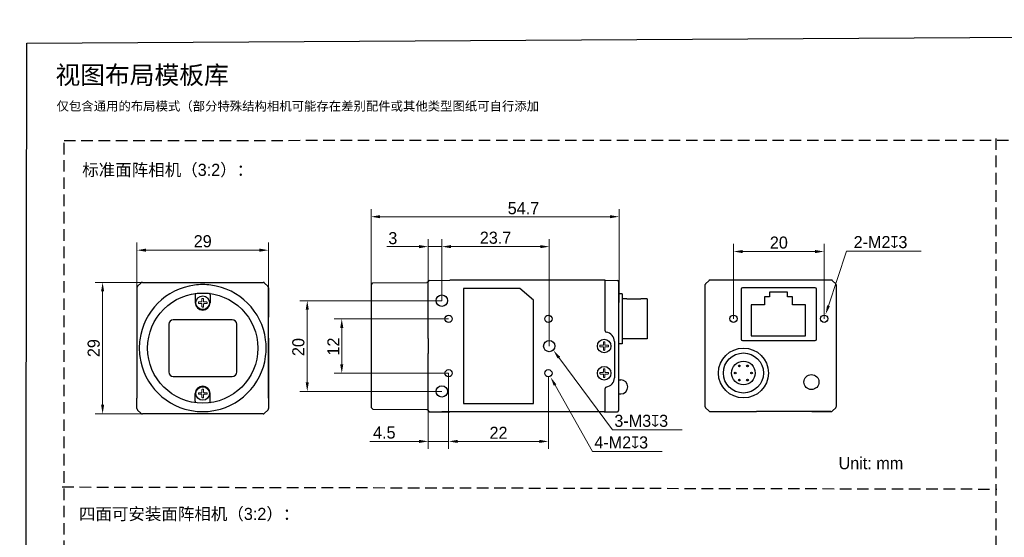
# Model space of a CAD drawing. Header units: millimetres. Extents: x 2329 to 5782, y 1296 to 2780.
# Tile 40 of 123: x 2746 to 3072, y 2608 to 2780. Entities that reach past the tile are written whole.
import ezdxf

# ---------------------------------------------------------------- set-up
doc = ezdxf.new("R2010")
doc.units = ezdxf.units.MM
doc.header["$LTSCALE"] = 0.3
doc.linetypes.add('DASHED', pattern=[19.05, 12.7, -6.35])
for name, color, linetype in [('0 @ 1', 7, 'Continuous'), ('ASM_DXF_DIMENSION', 7, 'Continuous'), ('D-01-32-26-0DXF_CONTINUOUS_LINE', 7, 'Continuous'), ('D-01-35-26-0DXF_CONTINUOUS_LINE', 7, 'Continuous'), ('D-01-36-26-0DXF_CONTINUOUS_LINE', 7, 'Continuous'), ('HR10A-7R-6PBDXF_CONTINUOUS_LINE', 7, 'Continuous'), ('LED_DXF_CONTINUOUS_LINE', 7, 'Continuous'), ('RJ45-B563S-LDXF_CONTINUOUS_LINE', 7, 'Continuous'), ('SC_T1M2X3B_DXF_CONTINUOUS_LINE', 7, 'Continuous')]:
    doc.layers.add(name, color=color, linetype=linetype)
doc.layers.add('00-轮廓线', color=7, linetype='Continuous', lineweight=30)
doc.styles.add('11', font='兰亭黑 GBK.TTF', dxfattribs={"height": 3})
doc.styles.add('3', font='兰亭黑 GBK.TTF', dxfattribs={"height": 4})
doc.styles.get("Standard").update_dxf_attribs({"font": 'simsun.ttc'})
doc.styles.add('尺寸值样式', font='兰亭黑 GBK.TTF', dxfattribs={"height": 4})
doc.dimstyles.new('CIRL(32)', dxfattribs={"dimtxt": 4, "dimasz": 3, "dimexe": 2.5, "dimexo": 0, "dimtad": 1, "dimtoh": 1, "dimdec": 3, "dimlfac": 0.666667, "dimdsep": 46, "dimtxsty": '尺寸值样式', "dimcen": 0, "dimclrd": 8, "dimclre": 8, "dimclrt": 7, "dimadec": 0, "dimazin": 0, "dimtp": 0.001, "dimtm": 0.001, "dimtfac": 1, "dimtdec": 3, "dimtofl": 0, "dimtmove": 0, "dimatfit": 0, "dimldrblk": '_FILLED', "dimfxl": 1, "dimtolj": 1, "dimlwd": 15, "dimlwe": 15, "dimarcsym": 0})
doc.dimstyles.new('DE（32)', dxfattribs={"dimscale": 0, "dimtxt": 3, "dimasz": 3, "dimexe": 2.5, "dimexo": 0, "dimtad": 1, "dimtoh": 1, "dimdec": 3, "dimlfac": 0.666667, "dimdsep": 46, "dimtxsty": '尺寸值样式', "dimblk": '_FILLED', "dimcen": 0, "dimclrd": 8, "dimclre": 8, "dimclrt": 7, "dimadec": 0, "dimazin": 0, "dimtp": 0.001, "dimtm": 0.001, "dimtfac": 1, "dimtdec": 3, "dimtmove": 0, "dimatfit": 3, "dimldrblk": '_FILLED', "dimfxl": 1, "dimtolj": 1, "dimlwd": 15, "dimlwe": 15, "dimarcsym": 0})

# ---------------------------------------------------------------- blocks, each defined once
blk = doc.blocks.new('_FILLED')
at = {"color": 0, "linetype": 'ByBlock'}
blk.add_solid([(0, 0), (-1, 0.17), (-1, -0.17)], dxfattribs=at)
blk = doc.blocks.new('*D11')
at = {"layer": 'ASM_DXF_DIMENSION', "color": 8, "lineweight": 15}
for p, q in [((2785.1, 2690.92), (2785.1, 2705.87)), ((2825.6, 2703.37), (2788.1, 2703.37)), ((2828.6, 2690.92), (2828.6, 2705.87))]:
    blk.add_line(p, q, dxfattribs=at)
at = {"layer": 'Defpoints', "color": 0}
for p in [(2785.1, 2703.37), (2785.1, 2690.92), (2828.6, 2690.92)]:
    blk.add_point(p, dxfattribs=at)
at = {"layer": 'ASM_DXF_DIMENSION', "color": 8, "linetype": 'ByBlock', "lineweight": 15, "xscale": 3, "yscale": 3, "zscale": 3, "rotation": 180}
blk.add_blockref('_FILLED', (2785.1, 2703.37), dxfattribs=at)
at = {"layer": 'ASM_DXF_DIMENSION', "color": 8, "linetype": 'ByBlock', "lineweight": 15, "xscale": 3, "yscale": 3, "zscale": 3}
blk.add_blockref('_FILLED', (2828.6, 2703.37), dxfattribs=at)
at = {"layer": 'ASM_DXF_DIMENSION', "color": 7, "lineweight": 15, "insert": (2806.85, 2708.33), "char_height": 4, "attachment_point": 2, "style": '尺寸值样式'}
blk.add_mtext('\\A1;29', dxfattribs=at)
blk = doc.blocks.new('*D12')
at = {"layer": 'ASM_DXF_DIMENSION', "color": 8, "lineweight": 15}
for p, q in [((2786.91, 2692.73), (2771.24, 2692.73)), ((2773.74, 2689.73), (2773.74, 2652.23)), ((2788.25, 2649.23), (2771.24, 2649.23))]:
    blk.add_line(p, q, dxfattribs=at)
at = {"layer": 'Defpoints', "color": 0}
for p in [(2786.91, 2692.73), (2773.74, 2649.23), (2788.25, 2649.23)]:
    blk.add_point(p, dxfattribs=at)
at = {"layer": 'ASM_DXF_DIMENSION', "color": 8, "linetype": 'ByBlock', "lineweight": 15, "xscale": 3, "yscale": 3, "zscale": 3}
for p, rotation in [((2773.74, 2692.73), 90), ((2773.74, 2649.23), 270)]:
    blk.add_blockref('_FILLED', p, dxfattribs=dict(at, rotation=rotation))
at = {"layer": 'ASM_DXF_DIMENSION', "color": 7, "lineweight": 15, "insert": (2768.78, 2670.98), "char_height": 4, "attachment_point": 2, "rotation": 90, "style": '尺寸值样式'}
blk.add_mtext('\\A1;29', dxfattribs=at)
blk = doc.blocks.new('*D13')
at = {"layer": 'ASM_DXF_DIMENSION', "color": 8, "lineweight": 15}
for p, q in [((2885.94, 2686.67), (2838.93, 2686.67)), ((2841.43, 2659.67), (2841.43, 2683.67)), ((2885.94, 2656.67), (2838.93, 2656.67))]:
    blk.add_line(p, q, dxfattribs=at)
at = {"layer": 'Defpoints', "color": 0}
for p in [(2841.43, 2686.67), (2885.94, 2686.67), (2885.94, 2656.67)]:
    blk.add_point(p, dxfattribs=at)
at = {"layer": 'ASM_DXF_DIMENSION', "color": 8, "linetype": 'ByBlock', "lineweight": 15, "xscale": 3, "yscale": 3, "zscale": 3}
for p, rotation in [((2841.43, 2686.67), 90), ((2841.43, 2656.67), 270)]:
    blk.add_blockref('_FILLED', p, dxfattribs=dict(at, rotation=rotation))
at = {"layer": 'ASM_DXF_DIMENSION', "color": 7, "lineweight": 30, "insert": (2836.47, 2671.33), "char_height": 4, "attachment_point": 2, "rotation": 90, "style": '尺寸值样式'}
blk.add_mtext('\\A1;20', dxfattribs=at)
blk = doc.blocks.new('*D14')
at = {"layer": 'ASM_DXF_DIMENSION', "color": 8, "lineweight": 15}
for p, q in [((2885.94, 2686.67), (2885.94, 2707.04)), ((2921.49, 2671.67), (2921.49, 2707.04)), ((2888.94, 2704.54), (2918.49, 2704.54))]:
    blk.add_line(p, q, dxfattribs=at)
at = {"layer": 'Defpoints', "color": 0}
for p in [(2921.49, 2704.54), (2885.94, 2686.67), (2921.49, 2671.67)]:
    blk.add_point(p, dxfattribs=at)
at = {"layer": 'ASM_DXF_DIMENSION', "color": 8, "linetype": 'ByBlock', "lineweight": 15, "xscale": 3, "yscale": 3, "zscale": 3, "rotation": 180}
blk.add_blockref('_FILLED', (2885.94, 2704.54), dxfattribs=at)
at = {"layer": 'ASM_DXF_DIMENSION', "color": 8, "linetype": 'ByBlock', "lineweight": 15, "xscale": 3, "yscale": 3, "zscale": 3}
blk.add_blockref('_FILLED', (2921.49, 2704.54), dxfattribs=at)
at = {"layer": 'ASM_DXF_DIMENSION', "color": 7, "lineweight": 30, "insert": (2903.71, 2709.5), "char_height": 4, "attachment_point": 2, "style": '尺寸值样式'}
blk.add_mtext('\\A1;23.7', dxfattribs=at)
blk = doc.blocks.new('*D15')
at = {"layer": 'ASM_DXF_DIMENSION', "color": 8, "lineweight": 15}
for p, q in [((2888.19, 2662.67), (2888.19, 2637.64)), ((2921.19, 2661.47), (2921.19, 2637.64)), ((2891.19, 2640.14), (2918.19, 2640.14))]:
    blk.add_line(p, q, dxfattribs=at)
at = {"layer": 'Defpoints', "color": 0}
for p in [(2888.19, 2662.67), (2921.19, 2661.47), (2921.19, 2640.14)]:
    blk.add_point(p, dxfattribs=at)
at = {"layer": 'ASM_DXF_DIMENSION', "color": 8, "linetype": 'ByBlock', "lineweight": 15, "xscale": 3, "yscale": 3, "zscale": 3, "rotation": 180}
blk.add_blockref('_FILLED', (2888.19, 2640.14), dxfattribs=at)
at = {"layer": 'ASM_DXF_DIMENSION', "color": 8, "linetype": 'ByBlock', "lineweight": 15, "xscale": 3, "yscale": 3, "zscale": 3}
blk.add_blockref('_FILLED', (2921.19, 2640.14), dxfattribs=at)
at = {"layer": 'ASM_DXF_DIMENSION', "color": 7, "lineweight": 30, "insert": (2904.69, 2644.99), "char_height": 4, "attachment_point": 2, "style": '尺寸值样式'}
blk.add_mtext('\\A1;22', dxfattribs=at)
blk = doc.blocks.new('*D16')
at = {"layer": 'ASM_DXF_DIMENSION', "color": 8, "lineweight": 15}
for p, q in [((2888.19, 2662.67), (2888.19, 2637.64)), ((2881.44, 2653.07), (2881.44, 2637.64)), ((2878.44, 2640.14), (2862.13, 2640.14)), ((2881.44, 2640.14), (2888.19, 2640.14)), ((2891.19, 2640.14), (2894.19, 2640.14))]:
    blk.add_line(p, q, dxfattribs=at)
at = {"layer": 'Defpoints', "color": 0}
for p in [(2888.19, 2662.67), (2881.44, 2653.07), (2888.19, 2640.14)]:
    blk.add_point(p, dxfattribs=at)
at = {"layer": 'ASM_DXF_DIMENSION', "color": 8, "linetype": 'ByBlock', "lineweight": 15, "xscale": 3, "yscale": 3, "zscale": 3}
blk.add_blockref('_FILLED', (2881.44, 2640.14), dxfattribs=at)
at = {"layer": 'ASM_DXF_DIMENSION', "color": 8, "linetype": 'ByBlock', "lineweight": 15, "xscale": 3, "yscale": 3, "zscale": 3, "rotation": 180}
blk.add_blockref('_FILLED', (2888.19, 2640.14), dxfattribs=at)
at = {"layer": 'ASM_DXF_DIMENSION', "color": 7, "lineweight": 30, "insert": (2870.63, 2645.07), "char_height": 4, "attachment_point": 3, "style": '尺寸值样式'}
blk.add_mtext('\\A1;4.5', dxfattribs=at)
blk = doc.blocks.new('*D17')
at = {"layer": 'ASM_DXF_DIMENSION', "color": 8, "lineweight": 15}
for p in [(2923.4, 2658.75), (2958.87, 2636.85)]:
    blk.add_line(p, (2935.74, 2636.85), dxfattribs=at)
at = {"layer": 'ASM_DXF_DIMENSION', "color": 8}
blk.add_solid([(2923.83, 2659), (2922.96, 2658.51), (2921.92, 2661.37)], dxfattribs=at)
at = {"layer": 'Defpoints', "color": 0}
for p in [(2920.45, 2663.98), (2921.92, 2661.37)]:
    blk.add_point(p, dxfattribs=at)
at = {"layer": 'ASM_DXF_DIMENSION', "color": 7, "lineweight": 15, "insert": (2936.37, 2641.81), "char_height": 4, "attachment_point": 1, "style": '尺寸值样式'}
blk.add_mtext('\\A1;{4-M2{\\Fgdt;x}3}', dxfattribs=at)
blk = doc.blocks.new('*D18')
at = {"color": 8, "lineweight": 15}
for p, q in [((2881.44, 2683.56), (2881.44, 2707.04)), ((2885.94, 2686.67), (2885.94, 2707.04)), ((2878.44, 2704.54), (2867.71, 2704.54)), ((2881.44, 2704.54), (2885.94, 2704.54)), ((2888.94, 2704.54), (2891.94, 2704.54))]:
    blk.add_line(p, q, dxfattribs=at)
at = {"layer": 'Defpoints', "color": 0}
for p in [(2885.94, 2704.54), (2881.44, 2683.56), (2885.94, 2686.67)]:
    blk.add_point(p, dxfattribs=at)
at = {"color": 8, "linetype": 'ByBlock', "lineweight": 15, "xscale": 3, "yscale": 3, "zscale": 3}
blk.add_blockref('_FILLED', (2881.44, 2704.54), dxfattribs=at)
at = {"color": 8, "linetype": 'ByBlock', "lineweight": 15, "xscale": 3, "yscale": 3, "zscale": 3, "rotation": 180}
blk.add_blockref('_FILLED', (2885.94, 2704.54), dxfattribs=at)
at = {"color": 7, "lineweight": 30, "insert": (2869.73, 2707.33), "char_height": 4, "attachment_point": 5, "style": '尺寸值样式'}
blk.add_mtext('\\A1;3', dxfattribs=at)
blk = doc.blocks.new('*D19')
at = {"color": 8, "lineweight": 15}
for p, q in [((2888.19, 2680.67), (2850.34, 2680.67)), ((2852.84, 2677.67), (2852.84, 2665.67)), ((2888.19, 2662.67), (2850.34, 2662.67))]:
    blk.add_line(p, q, dxfattribs=at)
at = {"layer": 'Defpoints', "color": 0}
for p in [(2888.19, 2680.67), (2852.84, 2662.67), (2888.19, 2662.67)]:
    blk.add_point(p, dxfattribs=at)
at = {"color": 8, "linetype": 'ByBlock', "lineweight": 15, "xscale": 3, "yscale": 3, "zscale": 3}
for p, rotation in [((2852.84, 2680.67), 90), ((2852.84, 2662.67), 270)]:
    blk.add_blockref('_FILLED', p, dxfattribs=dict(at, rotation=rotation))
at = {"color": 7, "lineweight": 30, "insert": (2850.08, 2671.49), "char_height": 4, "attachment_point": 5, "rotation": 90, "style": '尺寸值样式'}
blk.add_mtext('\\A1;12', dxfattribs=at)
blk = doc.blocks.new('*D20')
at = {"color": 8, "lineweight": 15}
for p, q in [((2862.53, 2685.22), (2862.53, 2716.94)), ((2944.54, 2686.11), (2944.54, 2716.94)), ((2865.53, 2714.44), (2941.54, 2714.44))]:
    blk.add_line(p, q, dxfattribs=at)
at = {"layer": 'Defpoints', "color": 0}
for p in [(2944.54, 2714.44), (2862.53, 2685.22), (2944.54, 2686.11)]:
    blk.add_point(p, dxfattribs=at)
at = {"color": 8, "linetype": 'ByBlock', "lineweight": 15, "xscale": 3, "yscale": 3, "zscale": 3, "rotation": 180}
blk.add_blockref('_FILLED', (2862.53, 2714.44), dxfattribs=at)
at = {"color": 8, "linetype": 'ByBlock', "lineweight": 15, "xscale": 3, "yscale": 3, "zscale": 3}
blk.add_blockref('_FILLED', (2944.54, 2714.44), dxfattribs=at)
at = {"color": 7, "lineweight": 30, "insert": (2912.94, 2717.22), "char_height": 4, "attachment_point": 5, "style": '尺寸值样式'}
blk.add_mtext('\\A1;54.7{}{{\\H0.7x;}{}}', dxfattribs=at)
blk = doc.blocks.new('*D21')
at = {"layer": 'ASM_DXF_DIMENSION', "color": 8, "lineweight": 15}
for p in [(3013.82, 2684.98), (3044.45, 2703.09)]:
    blk.add_line(p, (3019.8, 2703.09), dxfattribs=at)
at = {"layer": 'ASM_DXF_DIMENSION', "color": 8}
blk.add_solid([(3013.35, 2685.13), (3014.3, 2684.82), (3012.88, 2682.13)], dxfattribs=at)
at = {"layer": 'Defpoints', "color": 0}
for p in [(3012.88, 2682.13), (3011.94, 2679.28)]:
    blk.add_point(p, dxfattribs=at)
at = {"layer": 'ASM_DXF_DIMENSION', "color": 7, "lineweight": 15, "insert": (3022.14, 2708.05), "char_height": 4, "attachment_point": 1, "style": '尺寸值样式'}
blk.add_mtext('\\A1;{2-M2{\\Fgdt|c134;x}3}', dxfattribs=at)
blk = doc.blocks.new('*D22')
at = {"layer": 'ASM_DXF_DIMENSION', "color": 8, "lineweight": 15}
for p, q in [((2982.41, 2680.7), (2982.41, 2705.42)), ((3012.41, 2680.7), (3012.41, 2705.42)), ((2985.41, 2702.92), (3009.41, 2702.92))]:
    blk.add_line(p, q, dxfattribs=at)
at = {"layer": 'Defpoints', "color": 0}
for p in [(3012.41, 2702.92), (2982.41, 2680.7), (3012.41, 2680.7)]:
    blk.add_point(p, dxfattribs=at)
at = {"layer": 'ASM_DXF_DIMENSION', "color": 8, "linetype": 'ByBlock', "lineweight": 15, "xscale": 3, "yscale": 3, "zscale": 3, "rotation": 180}
blk.add_blockref('_FILLED', (2982.41, 2702.92), dxfattribs=at)
at = {"layer": 'ASM_DXF_DIMENSION', "color": 8, "linetype": 'ByBlock', "lineweight": 15, "xscale": 3, "yscale": 3, "zscale": 3}
blk.add_blockref('_FILLED', (3012.41, 2702.92), dxfattribs=at)
at = {"layer": 'ASM_DXF_DIMENSION', "color": 7, "lineweight": 15, "insert": (2997.41, 2707.88), "char_height": 4, "attachment_point": 2, "style": '尺寸值样式'}
blk.add_mtext('\\A1;20', dxfattribs=at)
blk = doc.blocks.new('*D63')
at = {"layer": 'ASM_DXF_DIMENSION', "color": 8, "lineweight": 15}
for p in [(2924.66, 2667.83), (2965.4, 2644.01)]:
    blk.add_line(p, (2942.38, 2644.01), dxfattribs=at)
at = {"layer": 'ASM_DXF_DIMENSION', "color": 8}
blk.add_solid([(2925.06, 2668.13), (2924.26, 2667.54), (2922.87, 2670.24)], dxfattribs=at)
at = {"layer": 'Defpoints', "color": 0}
for p in [(2921.08, 2672.65), (2922.87, 2670.24)]:
    blk.add_point(p, dxfattribs=at)
at = {"layer": 'ASM_DXF_DIMENSION', "color": 7, "lineweight": 15, "insert": (2943, 2648.95), "char_height": 4, "attachment_point": 1, "style": '尺寸值样式'}
blk.add_mtext('\\A1;3-M3{\\A1;\\Fgdt|c134;x\\fFZLanTingHei-R-GBK|b0|i0|c134|p2;3}', dxfattribs=at)

msp = doc.modelspace()

# ---------------------------------------------------------------- linework, layer by layer
at = {"layer": '00-轮廓线', "linetype": 'DASHED'}
for p, q in [((3069.12977, 2740.33721), (3069.12977, 2444.83495)), ((2760.41045, 2625.0771), (3069.45965, 2624.3814))]:
    msp.add_line(p, q, dxfattribs=at)
at = {"layer": '00-轮廓线'}
msp.add_lwpolyline([(2748.71268, 2771.8538), (4032.71305, 2779.57929), (4039.83456, 1296.37358), (2746.31737, 1296.51209)], close=True, dxfattribs=at)
at = {"layer": '00-轮廓线', "linetype": 'DASHED'}
msp.add_lwpolyline([(2760.98297, 2739.65789), (3377.78057, 2739.92084), (3377.78057, 2443.8573), (2760.98297, 2443.59436)], close=True, dxfattribs=at)
at = {"layer": 'D-01-32-26-0DXF_CONTINUOUS_LINE', "color": 7, "linetype": 'Continuous', "lineweight": 30}
for p, q in [((2974.22472, 2693.28599), (2973.16406, 2692.22533)), ((2828.60366, 2690.92056), (2828.60366, 2681.18205)), ((2972.94439, 2691.695), (2972.94439, 2681.95649)), ((2828.60366, 2674.28039), (2828.60366, 2654.36045)), ((2972.94439, 2675.05483), (2972.94439, 2654.20566)), ((3016.44439, 2654.20566), (3016.44439, 2675.05483))]:
    msp.add_line(p, q, dxfattribs=at)
at = {"layer": 'D-01-35-26-0DXF_CONTINUOUS_LINE', "color": 7, "linetype": 'Continuous', "lineweight": 30}
for p, q in [((2804.40649, 2688.56252), (2804.40649, 2685.98122)), ((2804.42884, 2689.01915), (2804.45366, 2689.0475)), ((2809.27848, 2689.01915), (2809.25366, 2689.0475)), ((2809.30083, 2688.56252), (2809.30083, 2685.98122)), ((2816.60366, 2680.35622), (2797.10366, 2680.35622)), ((2795.60366, 2678.85622), (2795.60366, 2663.10622)), ((2818.10366, 2663.10622), (2818.10366, 2678.85622)), ((2797.10366, 2661.60622), (2816.60366, 2661.60622)), ((2804.40649, 2653.39992), (2804.40649, 2655.98122)), ((2809.30083, 2653.39992), (2809.30083, 2655.98122)), ((2804.42884, 2652.94329), (2804.45366, 2652.91494)), ((2809.27848, 2652.94329), (2809.25366, 2652.91494))]:
    msp.add_line(p, q, dxfattribs=at)
msp.add_circle((2806.85366, 2670.98122), 18.225, dxfattribs=at)
for centre, radius, start, end in [((2806.85366, 2685.98122), 2.44717, 180, 0), ((2797.10366, 2678.85622), 1.5, 90, 180), ((2816.60366, 2678.85622), 1.5, 0, 90), ((2797.10366, 2663.10622), 1.5, 180, 270), ((2816.60366, 2663.10622), 1.5, 270, 0), ((2806.85366, 2655.98122), 2.44717, 0, 180)]:
    msp.add_arc(centre, radius, start, end, dxfattribs=at)
for points, knots in [([(2804.42884, 2689.01915), (2804.42575, 2689.01561), (2804.42375, 2689.00011), (2804.41905, 2688.97205), (2804.41591, 2688.92812), (2804.41253, 2688.87193), (2804.40995, 2688.80448), (2804.40725, 2688.70017), (2804.40649, 2688.61851), (2804.40649, 2688.56252)], [0, 0, 0, 0, 0.030807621, 0.095327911, 0.191591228, 0.316378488, 0.465197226, 0.633266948, 1, 1, 1, 1]), ([(2809.30083, 2688.56252), (2809.30083, 2688.61851), (2809.30007, 2688.70017), (2809.29737, 2688.80448), (2809.29479, 2688.87193), (2809.29141, 2688.92812), (2809.28827, 2688.97205), (2809.28357, 2689.00011), (2809.28158, 2689.01561), (2809.27848, 2689.01915)], [0, 0, 0, 0, 0.366733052, 0.534802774, 0.683621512, 0.808408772, 0.904672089, 0.969192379, 1, 1, 1, 1]), ([(2804.40649, 2653.39992), (2804.40649, 2653.34393), (2804.40725, 2653.26227), (2804.40995, 2653.15796), (2804.41253, 2653.09051), (2804.41591, 2653.03432), (2804.41905, 2652.99039), (2804.42375, 2652.96233), (2804.42575, 2652.94683), (2804.42884, 2652.94329)], [0, 0, 0, 0, 0.366733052, 0.534802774, 0.683621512, 0.808408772, 0.904672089, 0.969192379, 1, 1, 1, 1]), ([(2809.27848, 2652.94329), (2809.28158, 2652.94683), (2809.28357, 2652.96233), (2809.28827, 2652.99039), (2809.29141, 2653.03432), (2809.29479, 2653.09051), (2809.29737, 2653.15796), (2809.30007, 2653.26227), (2809.30083, 2653.34393), (2809.30083, 2653.39992)], [0, 0, 0, 0, 0.030807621, 0.095327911, 0.191591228, 0.316378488, 0.465197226, 0.633266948, 1, 1, 1, 1])]:
    msp.add_open_spline(points, degree=3, knots=knots, dxfattribs=at)
at = {"layer": 'D-01-36-26-0DXF_CONTINUOUS_LINE', "color": 7, "linetype": 'Continuous', "lineweight": 30}
for p, q in [((2881.88378, 2693.38923), (2888.60388, 2693.44787)), ((2939.64032, 2693.44399), (2888.60388, 2693.44787)), ((2939.69206, 2693.44394), (2939.64032, 2693.44399)), ((2939.9377, 2676.67077), (2939.9377, 2693.44137)), ((2939.9377, 2676.74637), (2939.9377, 2693.42461)), ((2939.9377, 2693.42461), (2944.00205, 2693.38914)), ((2973.16405, 2692.22532), (2974.22473, 2693.286)), ((3014.63374, 2693.50566), (2974.75504, 2693.50566)), ((3015.16405, 2693.286), (3016.22473, 2692.22532)), ((2785.10366, 2690.92057), (2785.10366, 2654.4747)), ((2785.32332, 2691.45088), (2786.384, 2692.51156)), ((2786.91431, 2692.73122), (2826.79301, 2692.73122)), ((2827.32332, 2692.51156), (2828.384, 2691.45088)), ((2828.60366, 2654.4747), (2828.60366, 2690.92057)), ((2862.6652, 2692.06458), (2863.11519, 2692.51851)), ((2862.6652, 2651.28519), (2862.6652, 2692.06402)), ((2863.11519, 2692.51851), (2880.99008, 2692.6707)), ((2881.35686, 2692.83881), (2881.30813, 2692.78717)), ((2881.4377, 2674.17356), (2881.4377, 2692.93925)), ((2881.44696, 2693.03005), (2881.44447, 2693.01699)), ((2881.44448, 2693.01707), (2881.44692, 2693.02984)), ((2893.1377, 2690.72461), (2893.1377, 2652.62461)), ((2911.7377, 2690.72461), (2893.1377, 2690.72461)), ((2916.2377, 2686.82461), (2911.7377, 2690.72461)), ((2944.4377, 2650.42945), (2944.4377, 2692.91753)), ((2972.94439, 2691.69501), (2972.94439, 2651.81631)), ((2984.9613, 2690.51877), (2984.9613, 2673.91755)), ((3009.4075, 2690.96875), (2985.41128, 2690.96875)), ((3009.85748, 2673.91755), (3009.85748, 2690.51877)), ((3016.44439, 2651.81631), (3016.44439, 2691.69501)), ((2916.2377, 2652.62461), (2916.2377, 2686.82461)), ((2943.0127, 2673.17461), (2943.0127, 2661.17461)), ((2985.41128, 2673.46757), (3009.4075, 2673.46757)), ((2881.4377, 2650.42531), (2881.4377, 2669.17565)), ((2939.9377, 2649.90785), (2939.9377, 2657.67845)), ((2939.9377, 2649.92461), (2939.9377, 2657.60284)), ((2785.10366, 2651.04191), (2785.08039, 2653.70795)), ((2828.62693, 2653.70795), (2828.60366, 2651.04188)), ((2862.6652, 2651.28464), (2863.11519, 2650.83071)), ((2893.1377, 2652.62461), (2916.2377, 2652.62461)), ((2974.22473, 2650.22532), (2973.16405, 2651.286)), ((2973.16406, 2651.28599), (2974.22472, 2650.22533)), ((3016.22473, 2651.286), (3015.16405, 2650.22532)), ((3015.16406, 2650.22533), (3016.22472, 2651.28599)), ((2785.32332, 2650.51156), (2785.34954, 2650.48534)), ((2785.32333, 2650.51155), (2786.38401, 2649.45087)), ((2826.79303, 2649.23122), (2786.9143, 2649.23122)), ((2827.32331, 2649.45087), (2828.38399, 2650.51155)), ((2828.35778, 2650.48534), (2828.384, 2650.51156)), ((2863.11519, 2650.83071), (2881.01014, 2650.67834)), ((2881.42711, 2650.38755), (2881.44691, 2650.31941)), ((2881.44696, 2650.31916), (2881.44447, 2650.33222)), ((2881.44448, 2650.33215), (2881.44692, 2650.31937)), ((2881.88378, 2649.95999), (2888.60388, 2649.90134)), ((2939.9377, 2649.92461), (2885.93773, 2649.92461)), ((2939.64032, 2649.90523), (2888.60388, 2649.90134)), ((2939.9377, 2649.92461), (2944.00062, 2649.96006)), ((2943.98687, 2649.95994), (2943.99367, 2649.96)), ((2943.98979, 2649.95997), (2943.98806, 2649.95997)), ((2974.75504, 2650.00566), (2989.62263, 2650.00566)), ((2974.75505, 2650.00566), (2989.96665, 2650.00566)), ((3005.19439, 2650.03315), (2993.19439, 2650.03315)), ((2993.19439, 2650.03315), (2993.19439, 2650.00566)), ((3005.19439, 2650.03315), (3005.19439, 2650.00566)), ((3014.63373, 2650.00566), (3008.26066, 2650.00566)), ((3008.76616, 2650.00566), (3014.63374, 2650.00566))]:
    msp.add_line(p, q, dxfattribs=at)
for points in [[(2881.30813, 2692.78717), (2881.25187, 2692.74383), (2881.18949, 2692.70987), (2881.12254, 2692.68615), (2881.05268, 2692.67326), (2881.01014, 2692.67088)], [(2881.44691, 2693.02981), (2881.42711, 2692.96166), (2881.39685, 2692.89746), (2881.35686, 2692.83881)], [(2881.01014, 2650.67834), (2881.05268, 2650.67595), (2881.12254, 2650.66306), (2881.18949, 2650.63934), (2881.25187, 2650.60539), (2881.30813, 2650.56205), (2881.35686, 2650.5104), (2881.39685, 2650.45175), (2881.42711, 2650.38755)]]:
    msp.add_lwpolyline(points, dxfattribs=at)
for centre, radius in [((2885.9377, 2686.67461), 1.875), ((2888.1877, 2680.67461), 1.2), ((2921.1877, 2680.67461), 1.2), ((2982.40939, 2680.70316), 1.2), ((3012.40939, 2680.70316), 1.2), ((2921.4877, 2671.67461), 1.875), ((2888.1877, 2662.67461), 1.2), ((2921.1877, 2662.67461), 1.2), ((3008.19439, 2659.75566), 2.48416), ((2885.9377, 2656.67461), 1.875)]:
    msp.add_circle(centre, radius, dxfattribs=at)
for centre, radius, start, end in [((2881.88759, 2692.93926), 0.44989, 90.5, 180.0022729), ((2939.65167, 2665.92844), 27.51553, 89.7138877, 89.9158917), ((2943.96553, 2692.91694), 0.47218, 0.0722592, 69.6393623), ((2974.75291, 2692.75745), 0.74722, 127.6631139, 134.980155), ((2974.75921, 2692.74947), 0.75739, 119.8998764, 127.6712444), ((2974.75471, 2692.7574), 0.74827, 113.4716, 119.9039714), ((2974.75017, 2692.76741), 0.73727, 111.6078374, 113.4576491), ((2974.75614, 2692.75054), 0.75516, 97.9664648, 111.557581), ((2974.75534, 2692.75769), 0.74797, 90.0233318, 97.9822379), ((3014.63347, 2692.75829), 0.74737, 82.4681031, 89.9789687), ((3014.63258, 2692.75028), 0.75543, 68.4448653, 82.4806533), ((3014.63862, 2692.76741), 0.73727, 66.542351, 68.3921625), ((3014.63099, 2692.75146), 0.75495, 53.0786236, 66.4931999), ((3014.6352, 2692.75671), 0.74821, 45.0236606, 53.0950561), ((2785.85766, 2690.92004), 0.754, 165.0339236, 179.9597112), ((2785.85183, 2690.92124), 0.74805, 160.011871, 165.0071708), ((2785.85355, 2690.92061), 0.74989, 154.9826602, 160.011466), ((2785.85225, 2690.9212), 0.74846, 151.4277517, 154.9818973), ((2785.85044, 2690.92217), 0.7464, 149.9791, 151.426651), ((2785.85684, 2690.91811), 0.75398, 135.0401051, 149.9552415), ((2806.85366, 2670.98122), 20.99611, 97.4585022, 172.5415269), ((2786.91583, 2691.97925), 0.75246, 124.65743, 134.9742228), ((2786.91496, 2691.98069), 0.75078, 120.0328741, 124.665528), ((2786.91358, 2691.98286), 0.74821, 114.7154073, 120.0240639), ((2786.91425, 2691.98127), 0.74993, 105.0032536, 114.7114705), ((2786.91484, 2691.97722), 0.754, 90.0402903, 104.9668896), ((2806.85635, 2670.95906), 21.01843, 90.007334, 97.4579327), ((2806.85097, 2670.95906), 21.01843, 82.5420965, 89.9926659), ((2806.85366, 2670.98122), 20.99611, 7.4584731, 82.5415269), ((2826.79248, 2691.97722), 0.754, 75.0331105, 89.9597097), ((2826.79304, 2691.98117), 0.75004, 64.9898966, 74.9959032), ((2826.79381, 2691.98297), 0.74808, 59.9828454, 64.9851853), ((2826.79223, 2691.98047), 0.75103, 55.0341456, 59.9738294), ((2826.79161, 2691.97939), 0.75228, 45.0247107, 55.0431746), ((2827.85169, 2690.91905), 0.75246, 34.6478254, 44.9741887), ((2827.85314, 2690.91992), 0.75078, 30.0328551, 34.6558917), ((2827.8553, 2690.9213), 0.74821, 24.7105475, 30.0240571), ((2827.85372, 2690.92063), 0.74993, 15.0032582, 24.7066224), ((2827.84966, 2690.92004), 0.754, 0.0402904, 14.9669075), ((2881.89036, 2692.92389), 0.45266, 178.0650058, 179.9974594), ((2973.69176, 2691.69474), 0.74737, 172.4681031, 179.9789687), ((2973.69977, 2691.69385), 0.75543, 158.4448653, 172.4806533), ((2973.68264, 2691.69989), 0.73727, 156.542351, 158.3921625), ((2973.69859, 2691.69226), 0.75495, 143.0786236, 156.4931999), ((2973.69334, 2691.69647), 0.74821, 135.0236606, 143.0950561), ((3015.69618, 2691.69714), 0.74722, 37.6631139, 44.980155), ((3015.6882, 2691.69084), 0.75739, 29.8998764, 37.6712444), ((3015.69613, 2691.69534), 0.74827, 23.4716, 29.9039714), ((3015.70615, 2691.69989), 0.73727, 21.6078374, 23.4576491), ((3015.68927, 2691.69391), 0.75516, 7.9664648, 21.557581), ((3015.69642, 2691.69471), 0.74797, 0.0233318, 7.9822379), ((2806.83459, 2670.98122), 20.97719, 172.5347642, 187.4652358), ((2806.87274, 2670.98122), 20.97719, 352.5347642, 7.4652358), ((2940.3877, 2676.67077), 0.45, 180, 262.6656311), ((2939.9377, 2673.17461), 3.075, 0, 82.6656311), ((2806.85366, 2670.98122), 20.99611, 187.4584731, 263.3085426), ((2806.85366, 2670.98122), 20.99611, 276.691457, 352.5415269), ((2939.9377, 2661.17461), 3.075, 277.3343689, 0), ((2940.3877, 2657.67845), 0.45, 97.3343689, 180), ((2785.85356, 2651.04184), 0.7499, 179.9946282, 225.0032175), ((2827.85402, 2651.0418), 0.74964, 324.9889721, 0.0057733), ((2973.69236, 2651.81661), 0.74797, 180.0233327, 187.9824139), ((2973.69951, 2651.81741), 0.75516, 187.9666394, 201.5576934), ((2973.68264, 2651.81143), 0.73727, 201.6079503, 203.4576185), ((2973.69265, 2651.81598), 0.74827, 203.4715695, 209.9039715), ((2973.70058, 2651.82048), 0.75739, 209.8998764, 217.6712128), ((2973.6926, 2651.81418), 0.74722, 217.6630822, 224.9801549), ((3015.69439, 2651.81632), 0.75, 315, 0), ((2786.9143, 2649.98116), 0.74994, 225, 270), ((2806.8556, 2670.99904), 21.01403, 263.3089572, 269.9947162), ((2806.85366, 2670.98122), 20.99616, 270, 276.691457), ((2826.79303, 2649.98116), 0.74994, 270, 315), ((2827.85181, 2651.04327), 0.75229, 315.0247511, 324.9940262), ((2881.89036, 2650.42533), 0.45266, 180.0025406, 181.9349942), ((2881.46729, 2650.42531), 0.02959, 179.9981725, 193.8426961), ((2881.88759, 2650.40995), 0.44989, 179.9977271, 269.5), ((2943.98895, 2650.4317), 0.44875, 358.0803841, 359.9973396), ((2974.75505, 2650.75566), 0.75, 225, 270), ((3014.63373, 2650.75566), 0.75, 270, 315)]:
    msp.add_arc(centre, radius, start, end, dxfattribs=at)
for centre, major_axis, ratio, start_param, end_param in [((2985.41132, 2690.51873), (-0.31822, 0.31822), 0.999923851, -0.785360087, 0.785360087), ((3009.40746, 2690.51873), (0.31822, 0.31822), 0.999923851, -0.785360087, 0.785360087), ((2985.41132, 2673.91759), (0.31822, 0.31822), 0.999923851, -3.926952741, -2.356232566), ((3009.40746, 2673.91759), (-0.31822, 0.31822), 0.999923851, -3.926952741, -2.356232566), ((2785.09712, 2654.4747), (0, 0.75), 0.008726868, -3.132866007, -1.570796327), ((2828.61021, 2654.4747), (0, 0.75), 0.008726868, -4.71238898, -3.1503193), ((2989.62263, 2650.00959), (0.45, 0), 0.008726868, 4.71238898, 6.157857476), ((2993.19439, 2650.00566), (3.15, 0), 0.008726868, 7.853981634, 9.29945013), ((3005.19439, 2650.00566), (3.15, 0), 0.008726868, 6.408513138, 7.853981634), ((3008.76616, 2650.00959), (0.45, 0), 0.008726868, 3.266920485, 4.71238898)]:
    msp.add_ellipse(centre, major_axis=major_axis, ratio=ratio, start_param=start_param, end_param=end_param, dxfattribs=at)
for points, knots in [([(2939.9377, 2693.44137), (2939.9377, 2693.44224), (2939.93226, 2693.44093), (2939.92663, 2693.44268), (2939.91314, 2693.44216), (2939.89655, 2693.44281), (2939.87493, 2693.44295), (2939.83873, 2693.44337), (2939.80961, 2693.44353), (2939.78907, 2693.44363)], [0, 0, 0, 0, 0.017504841, 0.068793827, 0.152698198, 0.267982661, 0.413133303, 0.585492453, 1, 1, 1, 1]), ([(2881.4377, 2674.17356), (2881.4377, 2673.96547), (2881.43975, 2673.13249), (2881.44368, 2672.2995), (2881.44368, 2671.67461)], [0, 0, 0, 0, 0.24981205, 1, 1, 1, 1]), ([(2881.44368, 2671.67461), (2881.44368, 2671.04971), (2881.43973, 2670.21673), (2881.4377, 2669.38374), (2881.4377, 2669.17565)], [0, 0, 0, 0, 0.750187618, 1, 1, 1, 1]), ([(2881.89362, 2649.9599), (2881.83542, 2649.96041), (2881.71781, 2649.98475), (2881.56807, 2650.08412), (2881.46648, 2650.2332), (2881.43995, 2650.35117), (2881.43796, 2650.41004)], [0, 0, 0, 0, 0.248315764, 0.497966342, 0.748655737, 1, 1, 1, 1]), ([(2939.64032, 2649.90523), (2939.67827, 2649.90523), (2939.73342, 2649.90532), (2939.80357, 2649.90564), (2939.84807, 2649.90596), (2939.88039, 2649.90627), (2939.90177, 2649.90661), (2939.91426, 2649.90677), (2939.92376, 2649.90718), (2939.93143, 2649.907), (2939.93464, 2649.90795), (2939.9377, 2649.90735), (2939.9377, 2649.90785)], [0, 0, 0, 0, 0.382791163, 0.556247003, 0.707610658, 0.831718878, 0.881997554, 0.923738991, 0.956665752, 0.980517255, 0.995036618, 1, 1, 1, 1]), ([(2943.96991, 2649.9598), (2944.02952, 2649.96032), (2944.14993, 2649.98513), (2944.30347, 2650.08592), (2944.408, 2650.23712), (2944.43545, 2650.35701), (2944.43745, 2650.41667)], [0, 0, 0, 0, 0.249295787, 0.499839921, 0.750330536, 1, 1, 1, 1])]:
    msp.add_open_spline(points, degree=3, knots=knots, dxfattribs=at)
msp.add_open_spline([(2943.96992, 2693.38942), (2944.02413, 2693.38895), (2944.07898, 2693.37847), (2944.12981, 2693.35961)], degree=3, dxfattribs=at)
at = {"layer": 'HR10A-7R-6PBDXF_CONTINUOUS_LINE', "color": 7, "linetype": 'Continuous', "lineweight": 30}
for p, q in [((2944.4377, 2686.76302), (2944.4377, 2688.92461)), ((2945.6377, 2688.92461), (2944.4377, 2688.92461)), ((2945.6377, 2688.92461), (2945.6377, 2672.42461)), ((2947.1377, 2687.31211), (2945.6377, 2687.31211)), ((2947.1377, 2687.31211), (2947.1377, 2687.21607)), ((2951.7877, 2687.21607), (2947.1377, 2687.21607)), ((2953.8877, 2687.31211), (2951.7877, 2687.31211)), ((2951.7877, 2687.21607), (2951.7877, 2687.31211)), ((2953.8877, 2687.31211), (2953.8877, 2674.03711)), ((2944.4377, 2678.93064), (2944.4377, 2686.46489)), ((2944.4377, 2674.55555), (2944.4377, 2674.84934)), ((2947.1377, 2674.03711), (2945.6377, 2674.03711)), ((2947.1377, 2674.13314), (2951.7877, 2674.13314)), ((2947.1377, 2674.13314), (2947.1377, 2674.03711)), ((2951.7877, 2674.03711), (2951.7877, 2674.13314)), ((2953.8877, 2674.03711), (2951.7877, 2674.03711)), ((2945.6377, 2672.42461), (2944.4377, 2672.42461))]:
    msp.add_line(p, q, dxfattribs=at)
for centre, radius in [((2985.69439, 2662.75566), 8.25), ((2985.69439, 2662.75566), 6.6375), ((2985.69439, 2662.75566), 3.9), ((2984.34439, 2665.09566), 0.3), ((2987.04439, 2665.09566), 0.3), ((2982.99439, 2662.75566), 0.3), ((2984.34439, 2660.41566), 0.3), ((2987.04439, 2660.41566), 0.3), ((2988.39439, 2662.75566), 0.3)]:
    msp.add_circle(centre, radius, dxfattribs=at)
at = {"layer": 'LED_DXF_CONTINUOUS_LINE', "color": 7, "linetype": 'Continuous', "lineweight": 30}
for p, q in [((2944.4377, 2660.49961), (2945.1127, 2660.49961)), ((2944.4377, 2655.84961), (2945.1127, 2655.84961))]:
    msp.add_line(p, q, dxfattribs=at)
msp.add_arc((2945.1127, 2658.17461), 2.325, 270, 90, dxfattribs=at)
at = {"layer": 'RJ45-B563S-LDXF_CONTINUOUS_LINE', "color": 7, "linetype": 'Continuous', "lineweight": 30}
for p, q in [((2994.27542, 2687.96999), (2992.62542, 2687.96999)), ((2992.62542, 2687.96999), (2992.62542, 2685.26999)), ((3000.27542, 2689.46999), (2994.27542, 2689.46999)), ((2994.27542, 2689.46999), (2994.27542, 2687.96999)), ((3000.27542, 2687.96999), (3000.27542, 2689.46999)), ((3001.92542, 2687.96999), (3000.27542, 2687.96999)), ((3001.92542, 2685.26999), (3001.92542, 2687.96999)), ((2992.62542, 2685.26999), (2988.27542, 2685.26999)), ((2988.27542, 2685.26999), (2988.27542, 2675.06999)), ((3006.27542, 2685.26999), (3001.92542, 2685.26999)), ((3006.27542, 2675.06999), (3006.27542, 2685.26999)), ((2988.27542, 2675.06999), (3006.27542, 2675.06999))]:
    msp.add_line(p, q, dxfattribs=at)
at = {"layer": 'SC_T1M2X3B_DXF_CONTINUOUS_LINE', "color": 7, "linetype": 'Continuous', "lineweight": 15}
for p, q in [((2806.58366, 2687.25056), (2806.58366, 2686.40122)), ((2807.12366, 2686.40122), (2807.12366, 2687.25056)), ((2806.43366, 2686.25122), (2805.58432, 2686.25122)), ((2805.58432, 2685.71122), (2806.43366, 2685.71122)), ((2806.58366, 2685.56122), (2806.58366, 2684.71188)), ((2807.12366, 2684.71188), (2807.12366, 2685.56122)), ((2808.123, 2686.25122), (2807.27366, 2686.25122)), ((2807.27366, 2685.71122), (2808.123, 2685.71122)), ((2939.2177, 2671.94461), (2938.36836, 2671.94461)), ((2938.36836, 2671.40461), (2939.2177, 2671.40461)), ((2939.3677, 2672.94395), (2939.3677, 2672.09461)), ((2939.3677, 2671.25461), (2939.3677, 2670.40527)), ((2939.9077, 2672.09461), (2939.9077, 2672.94395)), ((2939.9077, 2670.40527), (2939.9077, 2671.25461)), ((2940.90704, 2671.94461), (2940.0577, 2671.94461)), ((2940.0577, 2671.40461), (2940.90704, 2671.40461)), ((2939.3677, 2663.94395), (2939.3677, 2663.09461)), ((2939.9077, 2663.09461), (2939.9077, 2663.94395)), ((2939.2177, 2662.94461), (2938.36836, 2662.94461)), ((2938.36836, 2662.40461), (2939.2177, 2662.40461)), ((2939.3677, 2662.25461), (2939.3677, 2661.40527)), ((2939.9077, 2661.40527), (2939.9077, 2662.25461)), ((2940.90704, 2662.94461), (2940.0577, 2662.94461)), ((2940.0577, 2662.40461), (2940.90704, 2662.40461)), ((2806.43366, 2656.25122), (2805.58432, 2656.25122)), ((2805.58432, 2655.71122), (2806.43366, 2655.71122)), ((2806.58366, 2657.25056), (2806.58366, 2656.40122)), ((2806.58366, 2655.56122), (2806.58366, 2654.71188)), ((2807.12366, 2656.40122), (2807.12366, 2657.25056)), ((2807.12366, 2654.71188), (2807.12366, 2655.56122)), ((2808.123, 2656.25122), (2807.27366, 2656.25122)), ((2807.27366, 2655.71122), (2808.123, 2655.71122))]:
    msp.add_line(p, q, dxfattribs=at)
at = {"layer": 'SC_T1M2X3B_DXF_CONTINUOUS_LINE', "color": 7, "linetype": 'Continuous', "lineweight": 30}
for centre in [(2806.85366, 2685.98122), (2939.6377, 2671.67461), (2939.6377, 2662.67461), (2806.85366, 2655.98122)]:
    msp.add_circle(centre, 2.25, dxfattribs=at)
at = {"layer": 'SC_T1M2X3B_DXF_CONTINUOUS_LINE', "color": 7, "linetype": 'Continuous', "lineweight": 15}
for centre, radius, start, end in [((2806.73366, 2687.25056), 0.15, 95.4005372, 180), ((2806.85366, 2685.98122), 1.425, 84.5994628, 95.4005372), ((2806.97366, 2687.25056), 0.15, 0, 84.5994628), ((2806.85366, 2685.98122), 1.425, 174.5994628, 185.4005372), ((2805.58432, 2686.10122), 0.15, 90, 174.5994628), ((2805.58432, 2685.86122), 0.15, 185.4005372, 270), ((2806.43366, 2686.40122), 0.15, 270, 0), ((2806.43366, 2685.56122), 0.15, 0, 90), ((2806.73366, 2684.71188), 0.15, 180, 264.5994628), ((2806.85366, 2685.98122), 1.425, 264.5994628, 275.4005372), ((2806.97366, 2684.71188), 0.15, 275.4005372, 0), ((2807.27366, 2686.40122), 0.15, 180, 270), ((2807.27366, 2685.56122), 0.15, 90, 180), ((2808.123, 2686.10122), 0.15, 5.4005372, 90), ((2808.123, 2685.86122), 0.15, 270, 354.5994628), ((2806.85366, 2685.98122), 1.425, 354.5994628, 5.4005372), ((2939.6377, 2671.67461), 1.425, 174.5994628, 185.4005372), ((2938.36836, 2671.79461), 0.15, 90, 174.5994628), ((2938.36836, 2671.55461), 0.15, 185.4005372, 270), ((2939.2177, 2672.09461), 0.15, 270, 0), ((2939.2177, 2671.25461), 0.15, 0, 90), ((2939.5177, 2672.94395), 0.15, 95.4005372, 180), ((2939.6377, 2671.67461), 1.425, 84.5994628, 95.4005372), ((2939.7577, 2672.94395), 0.15, 0, 84.5994628), ((2940.0577, 2672.09461), 0.15, 180, 270), ((2940.0577, 2671.25461), 0.15, 90, 180), ((2940.90704, 2671.79461), 0.15, 5.4005372, 90), ((2940.90704, 2671.55461), 0.15, 270, 354.5994628), ((2939.6377, 2671.67461), 1.425, 354.5994628, 5.4005372), ((2939.5177, 2670.40527), 0.15, 180, 264.5994628), ((2939.6377, 2671.67461), 1.425, 264.5994628, 275.4005372), ((2939.7577, 2670.40527), 0.15, 275.4005372, 0), ((2939.5177, 2663.94395), 0.15, 95.4005372, 180), ((2939.6377, 2662.67461), 1.425, 84.5994628, 95.4005372), ((2939.7577, 2663.94395), 0.15, 0, 84.5994628), ((2939.6377, 2662.67461), 1.425, 174.5994628, 185.4005372), ((2938.36836, 2662.79461), 0.15, 90, 174.5994628), ((2938.36836, 2662.55461), 0.15, 185.4005372, 270), ((2939.2177, 2663.09461), 0.15, 270, 0), ((2939.2177, 2662.25461), 0.15, 0, 90), ((2939.5177, 2661.40527), 0.15, 180, 264.5994628), ((2939.6377, 2662.67461), 1.425, 264.5994628, 275.4005372), ((2939.7577, 2661.40527), 0.15, 275.4005372, 0), ((2940.0577, 2663.09461), 0.15, 180, 270), ((2940.0577, 2662.25461), 0.15, 90, 180), ((2940.90704, 2662.79461), 0.15, 5.4005372, 90), ((2940.90704, 2662.55461), 0.15, 270, 354.5994628), ((2939.6377, 2662.67461), 1.425, 354.5994628, 5.4005372), ((2806.85366, 2655.98122), 1.425, 84.5994628, 95.4005372), ((2806.85366, 2655.98122), 1.425, 174.5994628, 185.4005372), ((2805.58432, 2656.10122), 0.15, 90, 174.5994628), ((2805.58432, 2655.86122), 0.15, 185.4005372, 270), ((2806.43366, 2656.40122), 0.15, 270, 0), ((2806.43366, 2655.56122), 0.15, 0, 90), ((2806.73366, 2657.25056), 0.15, 95.4005372, 180), ((2806.73366, 2654.71188), 0.15, 180, 264.5994628), ((2806.85366, 2655.98122), 1.425, 264.5994628, 275.4005372), ((2806.97366, 2657.25056), 0.15, 0, 84.5994628), ((2806.97366, 2654.71188), 0.15, 275.4005372, 0), ((2807.27366, 2656.40122), 0.15, 180, 270), ((2807.27366, 2655.56122), 0.15, 90, 180), ((2808.123, 2656.10122), 0.15, 5.4005372, 90), ((2808.123, 2655.86122), 0.15, 270, 354.5994628), ((2806.85366, 2655.98122), 1.425, 354.5994628, 5.4005372)]:
    msp.add_arc(centre, radius, start, end, dxfattribs=at)

# ---------------------------------------------------------------- texts
at = {"insert": (3017.16345, 2634.93611), "char_height": 4, "attachment_point": 1, "style": '3'}
msp.add_mtext_dynamic_manual_height_columns('Unit: mm', width=28.3632339, gutter_width=1, heights=[0], dxfattribs=at)
at = {"layer": '0 @ 1', "insert": (2758.15862, 2764.29142), "char_height": 6, "width": 406.1979983, "attachment_point": 1}
msp.add_mtext('视图布局模板库', dxfattribs=at)
at = {"layer": '00-轮廓线', "attachment_point": 1}
for s, insert, char_height, width, style in [('{\\C1;仅包含通用的布局模式（部分特殊结构相机可能存在差别配件或其他类型图纸可自行添加}', (2758.51456, 2752.51532), 3, 164.6612046, '11'), ('标准面阵相机（3:2）：', (2767.00431, 2731.93129), 4, 108.4199556, '3'), ('四面可安装面阵相机（3:2）：', (2765.89843, 2618.16705), 4, 74.0233234, '3')]:
    msp.add_mtext(s, dxfattribs=dict(at, insert=insert, char_height=char_height, width=width, style=style))

# ---------------------------------------------------------------- dimensions: what is measured, and where the dimension line sits
at = {"color": 7, "linetype": 'Continuous', "lineweight": 30}
dim = msp.add_linear_dim(base=(2944.53884, 2714.44204), p1=(2862.53194, 2685.22267), p2=(2944.53884, 2686.11444), text='<>{}{{\\H0.7x;}{}}', dimstyle='DE（32)', override={"dimscale": 1, "dimdec": 1, "dimlfac": 0.666667, "dimpost": '<>'}, dxfattribs=at)
dim.commit()
dim.dimension.update_dxf_attribs({"geometry": '*D20', "text_midpoint": (2912.9377, 2714.44204), "dimtype": 160})
dim = msp.add_linear_dim(base=(2885.9377, 2704.54314), p1=(2881.4377, 2683.5564), p2=(2885.9377, 2686.67461), dimstyle='DE（32)', override={"dimscale": 1, "dimpost": '<>'}, dxfattribs=at)
dim.commit()
dim.dimension.update_dxf_attribs({"geometry": '*D18', "text_midpoint": (2869.73417, 2704.54314), "dimtype": 160})
dim = msp.add_linear_dim(base=(2852.84129, 2662.67461), p1=(2888.1877, 2680.67461), p2=(2888.1877, 2662.67461), angle=90, dimstyle='DE（32)', override={"dimscale": 1, "dimpost": '<>'}, dxfattribs=at)
dim.commit()
dim.dimension.update_dxf_attribs({"geometry": '*D19', "text_midpoint": (2852.84129, 2671.49459), "dimtype": 160})
at = {"layer": 'ASM_DXF_DIMENSION', "color": 7, "linetype": 'Continuous', "lineweight": 30}
for base, p1, p2, picture, middle in [((2921.4877, 2704.54314), (2885.9377, 2686.67461), (2921.4877, 2671.67461), '*D14', (2903.7127, 2704.54314)), ((2888.1877, 2640.13511), (2881.4377, 2653.07386), (2888.1877, 2662.67461), '*D16', (2866.69699, 2640.13511)), ((2921.1877, 2640.13511), (2888.1877, 2662.67461), (2921.1877, 2661.47461), '*D15', (2904.6877, 2640.13511))]:
    dim = msp.add_linear_dim(base=base, p1=p1, p2=p2, dimstyle='DE（32)', override={"dimscale": 1, "dimpost": '<>'}, dxfattribs=at)
    dim.commit()
    dim.dimension.update_dxf_attribs({"geometry": picture, "text_midpoint": middle, "dimtype": 160})
at = {"layer": 'ASM_DXF_DIMENSION', "color": 7, "linetype": 'Continuous', "lineweight": 15}
for base, p1, p2, angle, picture, middle in [((2785.10366, 2703.36864), (2828.60366, 2690.92057), (2785.10366, 2690.92057), 180, '*D11', (2806.85366, 2703.36864)), ((2773.7362, 2649.23122), (2786.91431, 2692.73122), (2788.25292, 2649.23122), 270, '*D12', (2773.7362, 2670.98122))]:
    dim = msp.add_linear_dim(base=base, p1=p1, p2=p2, angle=angle, dimstyle='DE（32)', override={"dimscale": 1, "dimpost": '<>'}, dxfattribs=at)
    dim.commit()
    dim.dimension.update_dxf_attribs({"geometry": picture, "text_midpoint": middle, "dimtype": 160})
dim = msp.add_linear_dim(base=(3012.40939, 2702.91842), p1=(2982.40939, 2680.70316), p2=(3012.40939, 2680.70316), dimstyle='DE（32)', override={"dimscale": 1, "dimpost": '<>'}, dxfattribs=at)
dim.commit()
dim.dimension.update_dxf_attribs({"geometry": '*D22', "text_midpoint": (2997.40939, 2702.91842), "dimtype": 160})
for p1, p2, text, override, picture, middle in [((3011.93896, 2679.27884), (3012.87982, 2682.12748), '{2-M<>{\\Fgdt|c134;x}3}', {"dimpost": '<>'}, '*D21', (3033.29165, 2703.09158)), ((2921.07888, 2672.64886), (2922.8691, 2670.24155), '3-M3{\\A1;\\Fgdt|c134;x\\fFZLanTingHei-R-GBK|b0|i0|c134|p2;3}', {"dimpost": '<>', "dimtxsty": '尺寸值样式'}, '*D63', (2954.1998, 2644.00901)), ((2920.45128, 2663.98139), (2921.92412, 2661.36782), '{4-M<>{\\Fgdt;x}3}', {"dimpost": '<>'}, '*D17', (2947.61645, 2636.84894))]:
    dim = msp.add_diameter_dim_2p(p1=p1, p2=p2, text=text, dimstyle='CIRL(32)', override=override, dxfattribs=at)
    dim.commit()
    dim.dimension.update_dxf_attribs({"geometry": picture, "text_midpoint": middle, "dimtype": 163})
at = {"layer": 'ASM_DXF_DIMENSION', "color": 7, "linetype": 'Continuous', "lineweight": 30}
dim = msp.add_linear_dim(base=(2841.43472, 2686.67461), p1=(2885.9377, 2656.67461), p2=(2885.9377, 2686.67461), angle=90, dimstyle='DE（32)', override={"dimscale": 1, "dimpost": '<>'}, dxfattribs=at)
dim.commit()
dim.dimension.update_dxf_attribs({"geometry": '*D13', "text_midpoint": (2841.43472, 2671.33484), "dimtype": 160})

doc.saveas('drawing.dxf')
